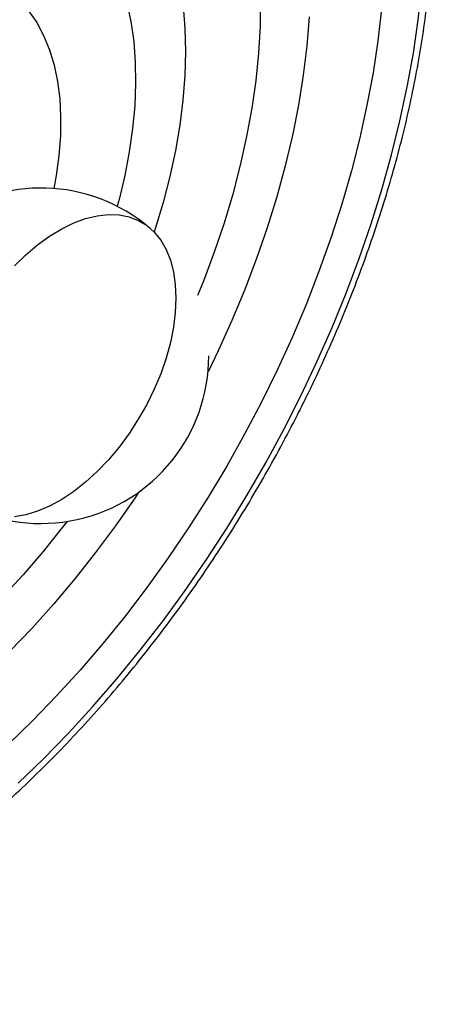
# Paper-space layout '_Isométrica' of a CAD drawing. Header units: millimetres. Extents: x -203 to 2, y -202 to 60.
# Tile 2 of 3: x -68 to 2, y -202 to -35. Entities that reach past the tile are written whole.
import ezdxf

# ---------------------------------------------------------------- set-up
doc = ezdxf.new("R2010")
doc.units = ezdxf.units.MM

psp = doc.layouts.new('_Isométrica')

# ---------------------------------------------------------------- linework, layer by layer
at = {"color": 7, "linetype": 'Continuous', "lineweight": 25, "flags": 128}
for points in [[(-20.4, -98.53), (-17.66, -92.75), (-15.09, -86.93), (-12.7, -81.08), (-10.49, -75.21), (-8.47, -69.33), (-6.63, -63.46), (-4.99, -57.61), (-3.55, -51.8), (-2.31, -46.02), (-1.27, -40.31), (-0.44, -34.66), (0.18, -29.09)], [(-6.69, -32.86), (-7.31, -38.22), (-8.13, -43.66), (-9.16, -49.16), (-10.39, -54.72), (-11.82, -60.32), (-13.45, -65.95), (-15.27, -71.59), (-17.28, -77.24), (-19.47, -82.88), (-21.84, -88.49), (-24.39, -94.07), (-27.1, -99.6), (-29.98, -105.06), (-33.01, -110.46), (-36.18, -115.76), (-39.5, -120.97), (-42.95, -126.07), (-46.53, -131.04), (-50.22, -135.89), (-54.02, -140.58), (-57.92, -145.12), (-61.91, -149.49), (-65.98, -153.69), (-70.12, -157.7)], [(-69.07, -76.46), (-67.14, -74.56), (-65.14, -72.86), (-63.1, -71.39), (-61.05, -70.14), (-59.01, -69.14), (-56.99, -68.4), (-55.02, -67.93), (-53.12, -67.72), (-51.31, -67.79), (-49.6, -68.13), (-48.03, -68.74), (-46.6, -69.61), (-45.32, -70.73), (-44.22, -72.1), (-43.3, -73.69), (-42.58, -75.48), (-42.06, -77.47), (-41.74, -79.63), (-41.64, -81.94)], [(-69.07, -76.46), (-67.14, -74.56), (-65.14, -72.86), (-63.1, -71.39), (-61.05, -70.14), (-59.01, -69.14), (-56.99, -68.4), (-55.02, -67.93), (-53.12, -67.72), (-51.31, -67.79), (-49.6, -68.13), (-48.03, -68.74), (-46.6, -69.61), (-46.06, -70.03)], [(-41.64, -81.94), (-41.74, -84.37), (-42.06, -86.89), (-42.58, -89.48), (-43.3, -92.12), (-44.22, -94.77), (-45.32, -97.4), (-46.6, -100), (-48.03, -102.52), (-49.6, -104.95), (-51.31, -107.25), (-53.12, -109.41), (-55.02, -111.4), (-56.99, -113.2), (-59.01, -114.79), (-61.05, -116.16), (-63.1, -117.28), (-65.14, -118.15), (-67.14, -118.76), (-69.07, -119.1)], [(-68.45, -164.36), (-64.14, -160.19), (-59.9, -155.84), (-55.74, -151.31), (-51.67, -146.61), (-47.69, -141.76), (-43.82, -136.75), (-40.07, -131.61), (-36.44, -126.35), (-32.94, -120.97), (-29.58, -115.48), (-26.37, -109.91), (-23.31, -104.25), (-20.4, -98.53)]]:
    psp.add_lwpolyline(points, dxfattribs=at)
at = {"color": 8, "linetype": 'Continuous', "lineweight": 25, "flags": 128}
for points in [[(-49.98, -31.72), (-49.3, -34.93), (-48.82, -38.3), (-48.56, -41.82), (-48.5, -45.48), (-48.65, -49.25), (-49.01, -53.12), (-49.57, -57.07), (-50.34, -61.09), (-51.31, -65.17), (-51.62, -66.32)], [(-27.29, -31.28), (-27.34, -35.73), (-27.6, -40.28), (-28.06, -44.94), (-28.74, -49.67), (-29.62, -54.48), (-30.7, -59.34), (-31.98, -64.24), (-33.45, -69.17), (-35.12, -74.1), (-36.97, -79.03), (-37.95, -81.48)], [(-66.67, -33.14), (-65.3, -35.12), (-64.12, -37.32), (-63.13, -39.73), (-62.35, -42.33), (-61.76, -45.11), (-61.39, -48.06), (-61.23, -51.15), (-61.28, -54.37), (-61.54, -57.69), (-62.01, -61.11), (-62.41, -63.3)], [(-40.39, -32.3), (-40.1, -36.11), (-40.01, -40.05), (-40.13, -44.11), (-40.46, -48.28), (-40.99, -52.53), (-41.73, -56.87), (-42.68, -61.25), (-43.82, -65.68), (-45.16, -70.14), (-45.34, -70.71)], [(-19, -34.13), (-19.39, -39.04), (-20, -44.05), (-20.82, -49.13), (-21.84, -54.28), (-23.06, -59.47), (-24.49, -64.7), (-26.11, -69.96), (-27.93, -75.22), (-29.93, -80.47), (-32.11, -85.71), (-34.47, -90.91), (-36.18, -94.44)], [(-48.01, -114.93), (-48.65, -115.9), (-51.92, -120.6), (-55.3, -125.17), (-58.8, -129.61), (-62.4, -133.89), (-66.1, -138), (-69.88, -141.94)], [(-60.12, -119.87), (-60.89, -120.87), (-64.21, -124.98), (-67.63, -128.93), (-71.13, -132.72)]]:
    psp.add_lwpolyline(points, dxfattribs=at)
at = {"color": 7, "linetype": 'Continuous', "lineweight": 25}
psp.add_arc((-64.55, -91.72), 28.5, 49.5536, 0, dxfattribs=at)
for points, knots in [([(-36.75, 56.17), (-37.87, 56.6), (-40.14, 57.45), (-43.69, 58.42), (-47.35, 59.18), (-51.12, 59.69), (-54.98, 59.96), (-58.93, 59.98), (-62.96, 59.76), (-67.06, 59.29), (-71.23, 58.58), (-75.45, 57.62), (-79.73, 56.42), (-84.04, 54.99), (-88.39, 53.31), (-92.76, 51.41), (-97.15, 49.27), (-101.54, 46.91), (-105.93, 44.33), (-110.31, 41.54), (-114.67, 38.53), (-119.01, 35.33), (-123.31, 31.92), (-127.57, 28.33), (-131.78, 24.55), (-135.93, 20.6), (-140.02, 16.47), (-144.04, 12.19), (-147.98, 7.75), (-151.83, 3.17), (-155.59, -1.55), (-159.24, -6.4), (-162.79, -11.36), (-166.23, -16.44), (-169.54, -21.61), (-172.73, -26.88), (-175.79, -32.23), (-178.71, -37.64), (-181.48, -43.12), (-184.11, -48.65), (-186.59, -54.22), (-188.9, -59.82), (-191.06, -65.44), (-193.04, -71.06), (-194.86, -76.69), (-196.51, -82.31), (-197.97, -87.9), (-199.26, -93.47), (-200.37, -98.99), (-201.29, -104.45), (-202.02, -109.86), (-202.57, -115.2), (-202.93, -120.45), (-203.09, -125.61), (-203.07, -130.67), (-202.85, -135.62), (-202.45, -140.44), (-201.85, -145.14), (-201.06, -149.7), (-200.08, -154.12), (-198.92, -158.37), (-197.57, -162.47), (-196.03, -166.39), (-194.32, -170.12), (-192.43, -173.67), (-190.36, -177.03), (-188.13, -180.18), (-185.74, -183.12), (-183.18, -185.85), (-180.76, -188.13), (-179.13, -189.41), (-178.45, -189.93)], [0, 0, 0, 0, 0.014193, 0.028548, 0.042923, 0.057323, 0.071752, 0.08621, 0.100697, 0.11521, 0.129747, 0.144303, 0.158876, 0.17346, 0.188054, 0.202654, 0.217259, 0.231865, 0.246472, 0.261077, 0.275681, 0.290283, 0.304883, 0.319479, 0.334073, 0.348665, 0.363253, 0.37784, 0.392424, 0.407006, 0.421586, 0.436165, 0.450743, 0.465319, 0.479895, 0.494471, 0.509046, 0.523621, 0.538197, 0.552774, 0.567351, 0.58193, 0.59651, 0.611091, 0.625675, 0.640261, 0.654849, 0.669441, 0.684035, 0.698632, 0.713232, 0.727836, 0.742443, 0.757053, 0.771665, 0.786279, 0.800895, 0.81551, 0.830123, 0.844731, 0.859333, 0.873925, 0.888503, 0.903065, 0.917605, 0.93212, 0.946607, 0.961064, 0.975491, 0.989889, 1, 1, 1, 1]), ([(-19.48, -98.77), (-19.01, -97.8), (-17.65, -95), (-15.51, -90.32), (-13.12, -84.73), (-10.89, -79.12), (-8.83, -73.5), (-6.93, -67.87), (-5.2, -62.25), (-3.65, -56.64), (-2.28, -51.06), (-1.09, -45.52), (-0.09, -40.03), (0.74, -34.59), (1.37, -29.22), (1.82, -23.93), (2.07, -18.73), (2.14, -13.62), (2.01, -8.62), (1.69, -3.73), (1.18, 1.03), (0.48, 5.65), (-0.41, 10.14), (-1.49, 14.47), (-2.75, 18.64), (-4.2, 22.64), (-5.83, 26.46), (-7.64, 30.1), (-9.63, 33.55), (-11.78, 36.79), (-14.1, 39.83), (-16.58, 42.66), (-19.22, 45.26), (-21.11, 46.96), (-22.16, 47.73), (-22.23, 47.78)], [0, 0, 0, 0, 0.016692, 0.04836, 0.080033, 0.111708, 0.143387, 0.17507, 0.206757, 0.23845, 0.270149, 0.301853, 0.333565, 0.365283, 0.397008, 0.42874, 0.460478, 0.492223, 0.523973, 0.555726, 0.58748, 0.619231, 0.650975, 0.682707, 0.714421, 0.746109, 0.777764, 0.809376, 0.840938, 0.872442, 0.903883, 0.935258, 0.966567, 0.997817, 1, 1, 1, 1]), ([(-164.44, -198.01), (-163.85, -198.25), (-162.15, -198.96), (-159.2, -199.87), (-155.6, -200.76), (-151.88, -201.4), (-148.07, -201.8), (-144.17, -201.95), (-140.18, -201.86), (-136.12, -201.52), (-131.98, -200.94), (-127.79, -200.12), (-123.54, -199.05), (-119.24, -197.74), (-114.91, -196.19), (-110.56, -194.41), (-106.18, -192.4), (-101.79, -190.16), (-97.4, -187.69), (-93.01, -185.01), (-88.64, -182.12), (-84.29, -179.02), (-79.96, -175.73), (-75.68, -172.23), (-71.44, -168.55), (-67.26, -164.69), (-63.13, -160.66), (-59.07, -156.46), (-55.09, -152.1), (-51.2, -147.6), (-47.39, -142.95), (-43.68, -138.17), (-40.07, -133.27), (-36.57, -128.25), (-33.19, -123.13), (-29.93, -117.91), (-26.8, -112.6), (-23.81, -107.22), (-21.38, -102.6), (-19.98, -99.77), (-19.48, -98.77)], [0, 0, 0, 0, 0.013847, 0.040449, 0.067082, 0.093757, 0.120483, 0.147263, 0.174097, 0.200982, 0.227914, 0.254886, 0.281892, 0.308924, 0.335976, 0.363043, 0.390119, 0.417201, 0.444285, 0.471369, 0.49845, 0.525528, 0.552601, 0.57967, 0.606733, 0.633792, 0.660845, 0.687894, 0.714939, 0.741979, 0.769017, 0.796051, 0.823082, 0.850112, 0.87714, 0.904167, 0.931193, 0.958219, 0.985246, 1, 1, 1, 1])]:
    psp.add_open_spline(points, degree=3, knots=knots, dxfattribs=at)

doc.saveas('drawing.dxf')
